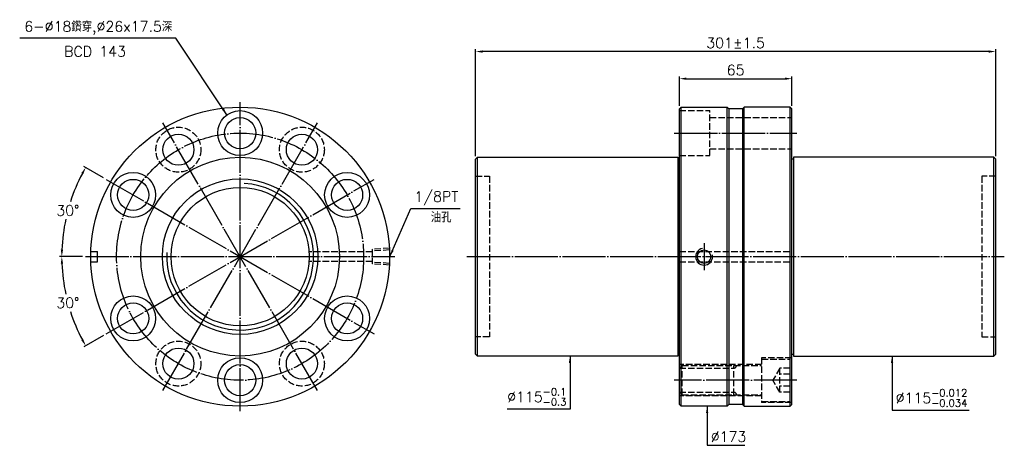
# Model space of a CAD drawing. Header units: millimetres. Extents: x 2777 to 3347, y -1715 to -1469.
import ezdxf

# ---------------------------------------------------------------- set-up
doc = ezdxf.new("R2010")
doc.units = ezdxf.units.MM
doc.header["$LTSCALE"] = 1.25
doc.linetypes.add('CENTER', pattern=[22, 20, -1, 0, -1])
doc.linetypes.add('DASHED', pattern=[4, 3, -1])
for name, color, linetype in [('DDVIEW', 7, 'Continuous'), ('NT', 7, 'Continuous'), ('NT-DIM', 2, 'Continuous')]:
    doc.layers.add(name, color=color, linetype=linetype)
doc.styles.get("Standard").update_dxf_attribs({"font": 'simplex.shx', "bigfont": 'chineset.shx'})
doc.dimstyles.new('ISO-25', dxfattribs={"dimscale": 2, "dimtxt": 3, "dimasz": 2, "dimexe": 0.646, "dimexo": 0.862, "dimgap": 1, "dimtad": 1, "dimdec": 3, "dimdsep": 46, "dimtxsty": 'Standard', "dimcen": 1.5, "dimclrd": 256, "dimclre": 256, "dimclrt": 256, "dimazin": 2, "dimtfac": 1, "dimtdec": 3, "dimtmove": 0, "dimatfit": 3, "dimfxl": 0, "dimtolj": 1, "dimlwd": -1, "dimlwe": -1, "dimarcsym": 0})

# ---------------------------------------------------------------- blocks, each defined once
blk = doc.blocks.new('*D12')
at = {"layer": 'Defpoints', "color": 0}
for p in [(2827.52, -1561.07), (2808.03, -1570.52), (2815.53, -1605.82), (2994.53, -1605.82), (2982.54, -1650.57)]:
    blk.add_point(p, dxfattribs=at)
at = {"layer": 'NT-DIM'}
for p, q in [((2826.02, -1560.21), (2814.52, -1553.57)), ((2813.8, -1605.82), (2800.52, -1605.82))]:
    blk.add_line(p, q, dxfattribs=at)
for start, end in [(152.2205, 162.0902), (167.868, 177.7795)]:
    blk.add_arc((2905.03, -1605.82), 103.22, start, end, dxfattribs=at)
for points in [[(2813.12, -1557.39), (2814.29, -1558.04), (2815.64, -1554.21)], [(2802.55, -1601.84), (2801.22, -1601.81), (2801.81, -1605.82)]]:
    blk.add_solid(points, dxfattribs=at)
at = {"layer": 'NT-DIM', "insert": (2805.33, -1579.11), "char_height": 6, "attachment_point": 5, "rotation": 1}
blk.add_mtext('\\A1;30°', dxfattribs=at)
blk = doc.blocks.new('*D13')
at = {"layer": 'Defpoints', "color": 0}
for p in [(2982.54, -1561.07), (2815.53, -1605.82), (2994.53, -1605.82), (2803.38, -1623.75), (2827.52, -1650.57)]:
    blk.add_point(p, dxfattribs=at)
at = {"layer": 'NT-DIM'}
for p, q in [((2813.8, -1605.82), (2800.52, -1605.82)), ((2826.02, -1651.43), (2814.52, -1658.08))]:
    blk.add_line(p, q, dxfattribs=at)
for start, end in [(182.2205, 192.156), (197.8797, 207.7795)]:
    blk.add_arc((2905.03, -1605.82), 103.22, start, end, dxfattribs=at)
for points in [[(2801.22, -1609.83), (2802.55, -1609.81), (2801.81, -1605.82)], [(2814.29, -1653.61), (2813.12, -1654.25), (2815.64, -1657.43)]]:
    blk.add_solid(points, dxfattribs=at)
at = {"layer": 'NT-DIM', "insert": (2805.33, -1632.54), "char_height": 6, "attachment_point": 5, "rotation": 1}
blk.add_mtext('\\A1;30°', dxfattribs=at)
blk = doc.blocks.new('*D14')
at = {"layer": 'Defpoints', "color": 0}
for p in [(3224.33, -1502.82), (3159.33, -1520.32), (3224.33, -1520.32)]:
    blk.add_point(p, dxfattribs=at)
at = {"layer": 'NT-DIM'}
for p, q in [((3159.33, -1518.6), (3159.33, -1501.53)), ((3163.33, -1502.82), (3220.33, -1502.82)), ((3224.33, -1518.6), (3224.33, -1501.53))]:
    blk.add_line(p, q, dxfattribs=at)
for points in [[(3163.33, -1502.16), (3163.33, -1503.49), (3159.33, -1502.82)], [(3220.33, -1502.16), (3220.33, -1503.49), (3224.33, -1502.82)]]:
    blk.add_solid(points, dxfattribs=at)
at = {"layer": 'NT-DIM', "insert": (3191.83, -1497.82), "char_height": 6, "attachment_point": 5}
blk.add_mtext('\\A1;65', dxfattribs=at)
blk = doc.blocks.new('*D15')
at = {"layer": 'Defpoints', "color": 0}
for p in [(3041.33, -1487.11), (3041.33, -1549.32), (3342.33, -1549.32)]:
    blk.add_point(p, dxfattribs=at)
at = {"layer": 'NT-DIM'}
for p, q in [((3041.33, -1547.6), (3041.33, -1485.82)), ((3338.33, -1487.11), (3045.33, -1487.11)), ((3342.33, -1547.6), (3342.33, -1485.82))]:
    blk.add_line(p, q, dxfattribs=at)
for points in [[(3045.33, -1486.44), (3045.33, -1487.78), (3041.33, -1487.11)], [(3338.33, -1486.44), (3338.33, -1487.78), (3342.33, -1487.11)]]:
    blk.add_solid(points, dxfattribs=at)
at = {"layer": 'NT-DIM', "insert": (3191.83, -1482.11), "char_height": 6, "attachment_point": 5}
blk.add_mtext('\\A1;301%%P1.5', dxfattribs=at)

msp = doc.modelspace()

# ---------------------------------------------------------------- linework, layer by layer
at = {"layer": 'DDVIEW', "color": 3, "linetype": 'CENTER'}
for p, q in [((2905.0267, -1695.3217), (2905.0267, -1516.3217)), ((2949.7767, -1683.331), (2860.2767, -1528.3124)), ((2860.2767, -1683.331), (2949.7767, -1528.3124)), ((2827.5174, -1650.5717), (2982.536, -1561.0717)), ((2827.5174, -1561.0717), (2982.536, -1650.5717)), ((2815.5267, -1605.8217), (2994.5267, -1605.8217))]:
    msp.add_line(p, q, dxfattribs=at)
at = {"layer": 'DDVIEW', "color": 1, "linetype": 'DASHED'}
for p, q in [((2991.5267, -1600.9577), (2981.5267, -1601.5827)), ((2981.5267, -1603.0717), (2944.9321, -1603.0717)), ((2981.5267, -1601.5827), (2981.5267, -1610.0607)), ((2991.5267, -1601.9305), (2981.5267, -1602.5555)), ((2981.5267, -1608.5717), (2944.9321, -1608.5717)), ((2991.5267, -1609.7129), (2981.5267, -1609.0879)), ((2991.5267, -1610.6857), (2981.5267, -1610.0607))]:
    msp.add_line(p, q, dxfattribs=at)
at = {"layer": 'DDVIEW'}
for p, q in [((2818.5787, -1602.8217), (2822.5267, -1602.8217)), ((2822.5267, -1608.8217), (2822.5267, -1602.8217)), ((2818.5787, -1608.8217), (2822.5267, -1608.8217))]:
    msp.add_line(p, q, dxfattribs=at)
for centre, radius in [((2905.0267, -1605.8217), 86.5), ((2905.0267, -1534.3217), 13), ((2905.0267, -1534.3217), 9), ((2869.2767, -1543.9009), 9), ((2940.7767, -1543.9009), 9), ((2905.0267, -1605.8217), 57.5), ((2843.1059, -1570.0717), 13), ((2843.1059, -1570.0717), 9), ((2905.0267, -1605.8217), 45), ((2966.9475, -1570.0717), 13), ((2966.9475, -1570.0717), 9), ((2905.0267, -1605.8217), 40), ((2843.1059, -1641.5717), 13), ((2966.9475, -1641.5717), 13), ((2843.1059, -1641.5717), 9), ((2966.9475, -1641.5717), 9), ((2869.2767, -1667.7425), 9), ((2940.7767, -1667.7425), 9), ((2905.0267, -1677.3217), 13), ((2905.0267, -1677.3217), 9)]:
    msp.add_circle(centre, radius, dxfattribs=at)
at = {"layer": 'DDVIEW', "color": 1, "linetype": 'DASHED'}
for centre in [(2869.2767, -1543.9009), (2940.7767, -1543.9009), (2869.2767, -1667.7425), (2940.7767, -1667.7425)]:
    msp.add_circle(centre, 13, dxfattribs=at)
at = {"layer": 'DDVIEW', "color": 3, "linetype": 'CENTER'}
msp.add_circle((2905.0267, -1605.8217), 71.5, dxfattribs=at)
at = {"layer": 'DDVIEW', "color": 5}
msp.add_arc((2905.0267, -1605.8217), 42.5, 176.767095, 86.767095, dxfattribs=at)
at = {"layer": 'NT', "linetype": 'ByBlock'}
for p, q in [((3159.3273, -1520.3217), (3160.3273, -1519.3217)), ((3159.3273, -1691.3217), (3159.3273, -1520.3217)), ((3160.3273, -1519.3217), (3186.8273, -1519.3217)), ((3160.3273, -1692.3217), (3160.3273, -1519.3217)), ((3186.8273, -1519.3217), (3187.8273, -1520.3217)), ((3186.8273, -1692.3217), (3186.8273, -1519.3217)), ((3187.8273, -1520.3217), (3187.8273, -1691.3217)), ((3196.8273, -1519.3217), (3195.8273, -1520.3217)), ((3195.8273, -1520.3217), (3195.8273, -1691.3217)), ((3223.3273, -1519.3217), (3196.8273, -1519.3217)), ((3196.8273, -1692.3217), (3196.8273, -1519.3217)), ((3224.3273, -1520.3217), (3223.3273, -1519.3217)), ((3223.3273, -1692.3217), (3223.3273, -1519.3217)), ((3224.3273, -1691.3217), (3224.3273, -1520.3217)), ((3041.3273, -1549.3217), (3042.3273, -1548.3217)), ((3041.3273, -1662.3217), (3041.3273, -1549.3217)), ((3042.3273, -1548.3217), (3158.3273, -1548.3217)), ((3042.3273, -1663.3217), (3042.3273, -1548.3217)), ((3158.3273, -1548.3217), (3158.3273, -1663.3217)), ((3158.3273, -1549.3217), (3159.3273, -1549.3217)), ((3225.3273, -1549.3217), (3224.3273, -1549.3217)), ((3341.3273, -1548.3217), (3225.3273, -1548.3217)), ((3225.3273, -1548.3217), (3225.3273, -1663.3217)), ((3342.3273, -1549.3217), (3341.3273, -1548.3217)), ((3341.3273, -1663.3217), (3341.3273, -1548.3217)), ((3342.3273, -1662.3217), (3342.3273, -1549.3217)), ((3042.3273, -1663.3217), (3041.3273, -1662.3217)), ((3158.3273, -1663.3217), (3042.3273, -1663.3217)), ((3159.3273, -1662.3217), (3158.3273, -1662.3217)), ((3224.3273, -1662.3217), (3225.3273, -1662.3217)), ((3225.3273, -1663.3217), (3341.3273, -1663.3217)), ((3341.3273, -1663.3217), (3342.3273, -1662.3217)), ((3160.3273, -1692.3217), (3159.3273, -1691.3217)), ((3186.8273, -1692.3217), (3160.3273, -1692.3217)), ((3187.8273, -1691.3217), (3186.8273, -1692.3217)), ((3195.8273, -1691.3217), (3196.8273, -1692.3217)), ((3196.8273, -1692.3217), (3223.3273, -1692.3217)), ((3223.3273, -1692.3217), (3224.3273, -1691.3217))]:
    msp.add_line(p, q, dxfattribs=at)
at = {"layer": 'NT', "color": 1, "linetype": 'DASHED'}
for p, q in [((3159.3273, -1521.3217), (3176.8273, -1521.3217)), ((3176.8273, -1547.3217), (3176.8273, -1521.3217)), ((3176.8273, -1525.3217), (3224.3273, -1525.3217)), ((3176.8273, -1543.3217), (3224.3273, -1543.3217)), ((3159.3273, -1547.3217), (3176.8273, -1547.3217)), ((3041.3273, -1559.3217), (3049.3273, -1559.3217)), ((3049.3273, -1559.3217), (3049.3273, -1652.3217)), ((3342.3273, -1559.3217), (3334.3273, -1559.3217)), ((3334.3273, -1559.3217), (3334.3273, -1652.3217)), ((3159.3273, -1602.8217), (3224.3273, -1602.8217)), ((3159.3273, -1608.8217), (3224.3273, -1608.8217)), ((3049.3273, -1652.3217), (3041.3273, -1652.3217)), ((3334.3273, -1652.3217), (3342.3273, -1652.3217)), ((3206.8273, -1668.3217), (3159.3273, -1668.3217)), ((3160.8273, -1668.8217), (3159.3273, -1670.3217)), ((3160.8273, -1685.8217), (3160.8273, -1668.8217)), ((3160.8273, -1668.8217), (3206.8273, -1668.8217)), ((3190.8273, -1685.8217), (3190.8273, -1668.8217)), ((3224.3273, -1664.3217), (3206.8273, -1664.3217)), ((3206.8273, -1664.3217), (3206.8273, -1690.3217)), ((3206.8273, -1665.0717), (3223.3273, -1665.0717)), ((3223.3273, -1689.5717), (3223.3273, -1665.0717)), ((3159.3273, -1670.3217), (3190.8273, -1670.3217)), ((3217.3273, -1670.3935), (3213.3273, -1677.3217)), ((3223.3273, -1670.3935), (3217.3273, -1670.3935)), ((3217.3273, -1684.2499), (3217.3273, -1670.3935)), ((3223.3273, -1673.8576), (3217.3273, -1673.8576)), ((3217.3273, -1684.2499), (3213.3273, -1677.3217)), ((3223.3273, -1680.7858), (3217.3273, -1680.7858)), ((3160.8273, -1685.8217), (3159.3273, -1684.3217)), ((3159.3273, -1684.3217), (3190.8273, -1684.3217)), ((3206.8273, -1686.3217), (3159.3273, -1686.3217)), ((3160.8273, -1685.8217), (3206.8273, -1685.8217)), ((3223.3273, -1684.2499), (3217.3273, -1684.2499)), ((3206.8273, -1689.5717), (3223.3273, -1689.5717)), ((3224.3273, -1690.3217), (3206.8273, -1690.3217))]:
    msp.add_line(p, q, dxfattribs=at)
at = {"layer": 'NT'}
for p, q in [((3195.8273, -1520.3217), (3187.8273, -1520.3217)), ((3195.8273, -1691.3217), (3187.8273, -1691.3217))]:
    msp.add_line(p, q, dxfattribs=at)
at = {"layer": 'NT', "color": 3, "linetype": 'CENTER'}
for p, q in [((3156.3273, -1534.3217), (3227.3273, -1534.3217)), ((3173.5773, -1597.9577), (3173.5773, -1613.6857)), ((3036.3273, -1605.8217), (3347.3273, -1605.8217)), ((3227.3273, -1677.3217), (3156.3273, -1677.3217))]:
    msp.add_line(p, q, dxfattribs=at)
at = {"layer": 'NT'}
msp.add_circle((3173.5773, -1605.8217), 3.8912, dxfattribs=at)
at = {"layer": 'NT', "color": 5}
msp.add_arc((3173.5773, -1605.8217), 4.864, 101.864163, 11.864163, dxfattribs=at)
at = {"layer": 'NT', "color": 1, "linetype": 'DASHED'}
for centre, start, end in [((3190.8273, -1668.8217), 270, 0), ((3190.8273, -1685.8217), 0, 90)]:
    msp.add_arc(centre, 1.5, start, end, dxfattribs=at)

# ---------------------------------------------------------------- texts
at = {"layer": 'NT-DIM', "char_height": 6}
for s, insert, attachment_point in [('6-%%C18鑽穿,%%C26x17.5深', (2865.7259, -1477.4254), 9), ('BCD 143', (2838.9361, -1490.0585), 9), ('\\A1;\\A1;\\A1;\\A1;1/8PT', (3005.8744, -1576.0347), 7), ('油孔', (3015.378, -1586.0083), 7), ('\\A1;\\A1;\\A1;%%C115{\\H0.7x;\\S-0.1^ -0.3;}', (3093.8615, -1692.0086), 9), ('\\A1;\\A1;\\A1;%%C115{\\H0.7x;\\S-0.012^ -0.034;}', (3284.4574, -1692.661), 7), ('\\A1;\\A1;%%C173', (3177.4301, -1713.011), 7)]:
    msp.add_mtext(s, dxfattribs=dict(at, insert=insert, attachment_point=attachment_point))

# ---------------------------------------------------------------- dimensions: what is measured, and where the dimension line sits
at = {"layer": 'NT-DIM'}
dim = msp.add_linear_dim(base=(3041.3273, -1487.1103), p1=(3342.3273, -1549.3217), p2=(3041.3273, -1549.3217), text='<>%%P1.5', dimstyle='ISO-25', dxfattribs=at)
dim.commit()
dim.dimension.update_dxf_attribs({"geometry": '*D15', "text_midpoint": (3191.8273, -1482.1103)})
dim = msp.add_linear_dim(base=(3224.3273, -1502.8238), p1=(3159.3273, -1520.3217), p2=(3224.3273, -1520.3217), dimstyle='ISO-25', dxfattribs=at)
dim.commit()
dim.dimension.update_dxf_attribs({"geometry": '*D14', "text_midpoint": (3191.8273, -1497.8238)})
for base, line1, picture, middle in [((2808.0346, -1570.5195), ((2827.5174, -1561.0717), (2982.536, -1650.5717)), '*D12', (2805.3268, -1579.1072)), ((2803.3779, -1623.7451), ((2827.5174, -1650.5717), (2982.536, -1561.0717)), '*D13', (2805.3268, -1632.5362))]:
    dim = msp.add_angular_dim_2l(base=base, line1=line1, line2=((2815.5267, -1605.8217), (2994.5267, -1605.8217)), dimstyle='ISO-25', dxfattribs=at)
    dim.commit()
    dim.dimension.update_dxf_attribs({"geometry": picture, "text_midpoint": middle, "text_rotation": 1})

# ---------------------------------------------------------------- leaders
at = {"layer": 'NT-DIM', "annotation_type": 0, "has_hookline": 1}
for points, hookline_direction, text_width in [([(2897.3753, -1523.812), (2867.8259, -1479.4254), (2867.7259, -1479.4254)], 1, 88.2857), ([(2991.694, -1605.8217), (3003.7744, -1578.0347), (3003.8744, -1578.0347)], 0, 26.5714), ([(3095.9615, -1663.3217), (3095.9615, -1694.0086), (3095.8615, -1694.0086)], 1, 34.2857), ([(3282.3574, -1663.3217), (3282.3574, -1694.661), (3282.4574, -1694.661)], 0, 42.4857), ([(3175.3301, -1692.3217), (3175.3301, -1715.011), (3175.4301, -1715.011)], 0, 19.7143)]:
    msp.add_leader(points, dimstyle='ISO-25', dxfattribs=dict(at, hookline_direction=hookline_direction, text_width=text_width))

doc.saveas('drawing.dxf')
